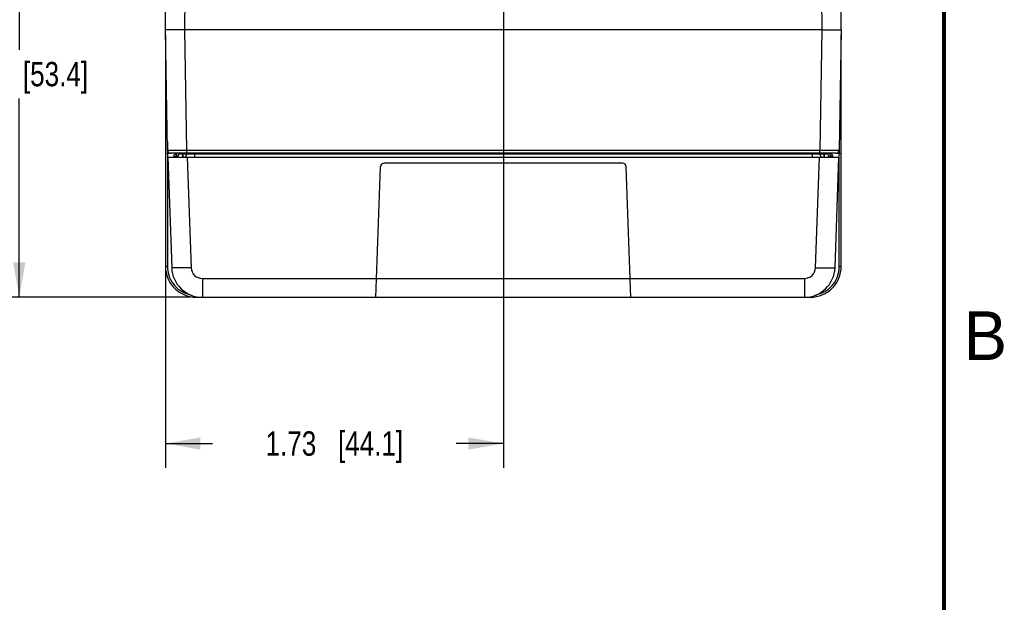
# Model space of a CAD drawing. Header units: inches. Extents: x 0 to 34, y 0 to 22.
# Tile 133 of 137: x 28.8 to 33.8, y 6.9 to 9.9. Entities that reach past the tile are written whole.
import ezdxf

# ---------------------------------------------------------------- set-up
doc = ezdxf.new("R2010")
doc.units = ezdxf.units.IN
doc.header["$LTSCALE"] = 1.87
doc.header["$MEASUREMENT"] = 0
doc.layers.get('0').update_dxf_attribs({"linetype": 'CONTINUOUS'})
doc.layers.add('DIMENSIONS', color=7, linetype='CONTINUOUS')
doc.styles.get("Standard").update_dxf_attribs({"font": 'txt', "width": 0.8})
doc.styles.add('TEXTSTYLE_2', font='txt')
doc.dimstyles.new('DIMSTYLE_1', dxfattribs={"dimtxt": 0.125, "dimasz": 0.18, "dimexe": 0.125, "dimexo": 0.0625, "dimgap": 0.0625, "dimtad": 0, "dimtih": 1, "dimtoh": 1, "dimzin": 4, "dimdsep": 46, "dimtxsty": 'STANDARD', "dimblk": '_FILLED', "dimblk1": '_FILLED', "dimblk2": '_FILLED', "dimcen": 0.09, "dimadec": 0, "dimazin": 0, "dimtp": 0.001, "dimtm": 0.001, "dimtfac": 1, "dimtofl": 0, "dimtmove": 0, "dimatfit": 3, "dimldrblk": '_FILLED', "dimfxl": 1, "dimtolj": 1, "dimtzin": 4, "dimarcsym": 0})
doc.dimstyles.new('DIMSTYLE_2', dxfattribs={"dimtxt": 0.125, "dimasz": 0.18, "dimexe": 0.125, "dimexo": 0.0625, "dimgap": 0.0625, "dimtad": 0, "dimtih": 1, "dimtoh": 1, "dimzin": 4, "dimdsep": 46, "dimtxsty": 'STANDARD', "dimblk": '_FILLED', "dimblk1": '_FILLED', "dimblk2": '_FILLED', "dimcen": 0.09, "dimadec": 0, "dimazin": 0, "dimtp": 0.01, "dimtm": 0.01, "dimtfac": 1, "dimtofl": 0, "dimtmove": 0, "dimatfit": 3, "dimldrblk": '_FILLED', "dimfxl": 1, "dimtolj": 1, "dimtzin": 4, "dimarcsym": 0})

# ---------------------------------------------------------------- blocks, each defined once
blk = doc.blocks.new('_FILLED')
at = {"color": 0, "linetype": 'BYBLOCK'}
blk.add_solid([(0, 0), (-1, 0.174), (-1, -0.174)], dxfattribs=at)
blk = doc.blocks.new('*D11')
at = {"layer": 'DIMENSIONS', "color": 2, "linetype": 'CONTINUOUS'}
for p, q in [((31.2381, 10.1919), (31.2381, 7.5811)), ((29.5036, 9.7666), (29.5036, 7.5811)), ((29.5036, 7.7061), (29.7458, 7.7061)), ((31.2381, 7.7061), (30.9958, 7.7061))]:
    blk.add_line(p, q, dxfattribs=at)
at = {"layer": 'DIMENSIONS', "color": 2, "linetype": 'CONTINUOUS', "xscale": 0.18, "yscale": 0.18, "zscale": 0.18, "rotation": 180}
blk.add_blockref('_FILLED', (29.5036, 7.7061), dxfattribs=at)
at = {"layer": 'DIMENSIONS', "color": 2, "linetype": 'CONTINUOUS', "xscale": 0.18, "yscale": 0.18, "zscale": 0.18}
blk.add_blockref('_FILLED', (31.2381, 7.7061), dxfattribs=at)
at = {"layer": 'DIMENSIONS', "color": 2, "linetype": 'CONTINUOUS', "insert": (30.3708, 7.7686), "char_height": 0.125, "width": 1.125, "attachment_point": 2, "line_spacing_factor": 0.9}
blk.add_mtext('1.73{\\Ftxt.shx;\\W1.000000;\\H0.125000; }[44.1]', dxfattribs=at)
blk = doc.blocks.new('*D12')
at = {"layer": 'DIMENSIONS', "color": 6, "linetype": 'CONTINUOUS'}
for p, q in [((30.8706, 10.5594), (28.6286, 10.5594)), ((28.7536, 10.5594), (28.7536, 9.7265)), ((28.7536, 8.4562), (28.7536, 9.4765)), ((29.6307, 8.4562), (28.6286, 8.4562))]:
    blk.add_line(p, q, dxfattribs=at)
at = {"layer": 'DIMENSIONS', "color": 6, "linetype": 'CONTINUOUS', "xscale": 0.18, "yscale": 0.18, "zscale": 0.18}
for p, rotation in [((28.7536, 10.5594), 90), ((28.7536, 8.4562), 270)]:
    blk.add_blockref('_FILLED', p, dxfattribs=dict(at, rotation=rotation))
at = {"layer": 'DIMENSIONS', "color": 6, "linetype": 'CONTINUOUS', "insert": (28.7536, 9.664), "char_height": 0.125, "width": 1.125, "attachment_point": 2, "line_spacing_factor": 0.9}
blk.add_mtext('2.10{\\Ftxt.shx;\\W1.000000;\\H0.125000; }[53.4]', dxfattribs=at)
blk = doc.blocks.new('*D25')
at = {"layer": 'DIMENSIONS', "color": 2, "linetype": 'CONTINUOUS'}
for p, q in [((30.8706, 10.5594), (28.6286, 10.5594)), ((28.7536, 10.5594), (28.7536, 9.7265)), ((28.7536, 8.4562), (28.7536, 9.4765)), ((29.6307, 8.4562), (28.6286, 8.4562))]:
    blk.add_line(p, q, dxfattribs=at)
at = {"layer": 'DIMENSIONS', "color": 2, "linetype": 'CONTINUOUS', "xscale": 0.18, "yscale": 0.18, "zscale": 0.18}
for p, rotation in [((28.7536, 10.5594), 90), ((28.7536, 8.4562), 270)]:
    blk.add_blockref('_FILLED', p, dxfattribs=dict(at, rotation=rotation))
at = {"layer": 'DIMENSIONS', "color": 2, "linetype": 'CONTINUOUS', "insert": (28.7536, 9.664), "char_height": 0.125, "width": 1.125, "attachment_point": 2, "line_spacing_factor": 0.9}
blk.add_mtext('2.10{\\Ftxt.shx;\\W1.000000;\\H0.125000; }[53.4]', dxfattribs=at)

msp = doc.modelspace()

# ---------------------------------------------------------------- linework, layer by layer
at = {"color": 7, "linetype": 'CONTINUOUS'}
for p, q in [((29.5036, 9.8291), (29.5156, 12.5835)), ((32.9726, 9.8291), (32.9606, 12.5835)), ((29.6036, 9.8291), (29.6108, 11.4887)), ((32.8654, 11.4887), (32.8726, 9.8291)), ((29.5144, 9.2098), (29.5036, 9.8291)), ((29.6144, 9.2098), (29.6036, 9.8291)), ((32.8726, 9.8291), (29.6036, 9.8291)), ((32.8726, 9.8291), (32.8618, 9.2098)), ((32.9726, 9.8291), (32.9618, 9.2098)), ((29.504, 9.8034), (29.504, 9.1942)), ((32.9721, 9.1942), (32.9721, 9.8034)), ((29.5136, 9.2547), (29.5136, 9.195)), ((32.9626, 9.195), (32.9626, 9.2547)), ((29.6144, 9.195), (29.6144, 9.2098)), ((32.8618, 9.2098), (29.6144, 9.2098)), ((32.8618, 9.195), (32.8618, 9.2098)), ((29.5039, 9.1942), (29.5243, 9.1959)), ((29.5039, 9.1942), (29.5039, 8.6139)), ((29.5138, 9.195), (29.5138, 8.6139)), ((29.516, 9.1754), (29.5358, 8.6081)), ((29.516, 9.1754), (32.9602, 9.1754)), ((32.9468, 9.195), (29.5294, 9.195)), ((29.5481, 9.1806), (29.557, 9.1806)), ((29.5481, 9.1754), (29.5481, 9.1806)), ((29.5577, 9.191), (29.5558, 9.1883)), ((29.5578, 9.195), (29.5564, 9.1903)), ((29.557, 9.1806), (29.5582, 9.1806)), ((29.5582, 9.1806), (29.5584, 9.1803)), ((29.5582, 9.1754), (29.5582, 9.1806)), ((29.5584, 9.1754), (29.5584, 9.1803)), ((29.5673, 9.1803), (29.5584, 9.1803)), ((29.5625, 9.195), (29.5598, 9.193)), ((29.5719, 9.1951), (29.5718, 9.19)), ((29.5915, 9.1948), (29.5915, 9.19)), ((29.5915, 9.19), (29.5915, 9.1754)), ((29.5934, 9.19), (29.5915, 9.19)), ((29.5934, 9.19), (29.5935, 9.195)), ((29.5934, 9.19), (29.5934, 9.1754)), ((29.6131, 9.19), (29.6131, 9.1952)), ((29.6159, 9.1754), (29.6357, 8.6081)), ((29.6524, 9.19), (29.6525, 9.195)), ((29.6524, 9.19), (29.6524, 9.1754)), ((32.8238, 9.19), (29.6524, 9.19)), ((32.8237, 9.195), (32.8238, 9.19)), ((32.8238, 9.19), (32.8238, 9.1754)), ((32.8404, 8.6081), (32.8602, 9.1754)), ((32.863, 9.1952), (32.8631, 9.19)), ((32.8827, 9.195), (32.8828, 9.19)), ((32.8847, 9.19), (32.8828, 9.19)), ((32.8828, 9.19), (32.8828, 9.1754)), ((32.8846, 9.1948), (32.8847, 9.19)), ((32.8847, 9.19), (32.8847, 9.1754)), ((32.9043, 9.195), (32.9044, 9.19)), ((32.9083, 9.1803), (32.9177, 9.1803)), ((32.918, 9.1806), (32.9177, 9.1803)), ((32.9177, 9.1803), (32.9177, 9.1754)), ((32.9281, 9.1806), (32.918, 9.1806)), ((32.918, 9.1806), (32.918, 9.1754)), ((32.9204, 9.1883), (32.9184, 9.195)), ((32.9211, 9.1901), (32.9204, 9.1883)), ((32.9281, 9.1806), (32.9281, 9.1754)), ((32.9404, 8.6081), (32.9602, 9.1754)), ((32.9519, 9.1959), (32.9723, 9.1942)), ((32.9624, 8.6139), (32.9624, 9.195)), ((32.9722, 8.6139), (32.9722, 9.1942)), ((30.5841, 8.4561), (30.6075, 9.1261)), ((31.849, 9.1451), (30.6272, 9.1451)), ((31.8921, 8.4561), (31.8687, 9.1261)), ((29.5138, 8.6139), (29.5039, 8.6139)), ((32.9624, 8.6139), (32.9722, 8.6139)), ((29.6932, 8.5527), (32.783, 8.5527)), ((29.6932, 8.5527), (29.6932, 8.4562)), ((32.783, 8.5527), (32.783, 8.4562)), ((29.6613, 8.4611), (29.6613, 8.4565)), ((29.6613, 8.4565), (29.6932, 8.4565)), ((29.6932, 8.4562), (32.783, 8.4562)), ((32.783, 8.4565), (32.8148, 8.4565)), ((32.8148, 8.4611), (32.8148, 8.4565))]:
    msp.add_line(p, q, dxfattribs=at)
at = {"color": 7, "linetype": 'CONTINUOUS', "const_width": 0.02}
msp.add_lwpolyline([(33.5, 0.5), (33.5, 21.5)], dxfattribs=at)
at = {"color": 7, "linetype": 'CONTINUOUS'}
for centre, radius, start, end in [((29.5294, 9.21), 0.015, 181, 270), ((32.9468, 9.21), 0.015, 270.0001, 359), ((29.5673, 9.1792), 0.0195, 130.9851, 139.6854), ((29.6094, 9.158), 0.0657, 145.6535, 146.7981), ((29.9769, 9.0568), 0.4411, 162.3905, 162.6571), ((29.557, 9.1902), 0.0148, 270, 359), ((29.5729, 9.1778), 0.0201, 130.4712, 138.9154), ((29.5785, 9.1806), 0.0203, 157.2133, 179.9996), ((29.5783, 9.1802), 0.0198, 160.1893, 179.9063), ((29.5781, 9.1809), 0.0199, 134.5751, 138.5812), ((29.5781, 9.1803), 0.0197, 131.057, 136.4425), ((29.5983, 9.1902), 0.0148, 299.6667, 359), ((32.8779, 9.1902), 0.0148, 181.0001, 240.3358), ((32.9192, 9.1902), 0.0148, 181, 270.0001), ((32.8978, 9.1807), 0.0201, 28.5091, 45.3541), ((32.898, 9.1802), 0.0197, 14.3151, 28.206), ((32.8976, 9.1806), 0.0204, 11.4868, 28.4326), ((32.898, 9.1803), 0.0198, 0.0541, 14.2628), ((32.8977, 9.1806), 0.0203, 5.743, 11.452), ((32.8977, 9.1806), 0.0203, 359.9946, 5.7406), ((32.8667, 9.1579), 0.0658, 33.2188, 34.3454), ((30.6272, 9.1254), 0.0197, 90, 178), ((31.849, 9.1254), 0.0197, 2, 90), ((29.6614, 8.6139), 0.1476, 180.0132, 183.1829), ((29.6932, 8.6136), 0.1575, 182, 270), ((29.6932, 8.6102), 0.0575, 182.0105, 269.9895), ((32.783, 8.6102), 0.0575, 270.0105, 357.9895), ((32.783, 8.6136), 0.1575, 270, 358), ((32.8148, 8.6139), 0.1476, 356.8172, 359.9868)]:
    msp.add_arc(centre, radius, start, end, dxfattribs=at)
for points, knots in [([(29.6036, 9.8291), (29.5971, 9.8291), (29.5843, 9.8291), (29.5658, 9.829), (29.5487, 9.829), (29.5338, 9.8289), (29.5229, 9.8289), (29.5157, 9.8289), (29.5115, 9.8289), (29.5082, 9.829), (29.506, 9.829), (29.5048, 9.829), (29.5041, 9.829), (29.5037, 9.8291), (29.5036, 9.8291)], [0, 0, 0, 0, 0.195067, 0.382638, 0.555503, 0.707019, 0.831363, 0.881807, 0.923761, 0.956821, 0.980672, 0.989069, 0.995092, 1, 1, 1, 1]), ([(32.8726, 9.8291), (32.8791, 9.8291), (32.8919, 9.8291), (32.9104, 9.829), (32.9274, 9.829), (32.9424, 9.8289), (32.9533, 9.8289), (32.9605, 9.8289), (32.9647, 9.8289), (32.968, 9.829), (32.9702, 9.829), (32.9714, 9.829), (32.9721, 9.829), (32.9724, 9.8291), (32.9726, 9.8291)], [0, 0, 0, 0, 0.195091, 0.382685, 0.555568, 0.707094, 0.831439, 0.881879, 0.923825, 0.956874, 0.98071, 0.989099, 0.995113, 1, 1, 1, 1]), ([(29.6144, 9.2098), (29.6079, 9.2097), (29.5951, 9.2097), (29.5766, 9.2097), (29.562, 9.2097), (29.5512, 9.2096), (29.5439, 9.2096), (29.5373, 9.2096), (29.5315, 9.2097), (29.5265, 9.2097), (29.5228, 9.2097), (29.5203, 9.2097), (29.5188, 9.2097), (29.5175, 9.2097), (29.5164, 9.2097), (29.5157, 9.2097), (29.5152, 9.2097), (29.5149, 9.2097), (29.5147, 9.2097), (29.5145, 9.2097), (29.5145, 9.2098), (29.5144, 9.2097), (29.5144, 9.2098)], [0, 0, 0, 0, 0.195088, 0.382679, 0.555565, 0.634388, 0.7071, 0.773003, 0.83146, 0.88191, 0.923866, 0.94153, 0.956926, 0.970016, 0.98077, 0.989162, 0.992466, 0.995172, 0.997278, 0.998785, 0.999691, 1, 1, 1, 1]), ([(32.9618, 9.2098), (32.9618, 9.2097), (32.9617, 9.2098), (32.9616, 9.2097), (32.9615, 9.2097), (32.9613, 9.2097), (32.961, 9.2097), (32.9605, 9.2097), (32.9598, 9.2097), (32.9587, 9.2097), (32.9574, 9.2097), (32.9559, 9.2097), (32.9534, 9.2097), (32.9497, 9.2097), (32.9447, 9.2097), (32.9388, 9.2096), (32.9323, 9.2096), (32.925, 9.2096), (32.9142, 9.2097), (32.8996, 9.2097), (32.881, 9.2097), (32.8683, 9.2097), (32.8618, 9.2098)], [0, 0, 0, 0, 0.000309, 0.001215, 0.002722, 0.004828, 0.007534, 0.010838, 0.01923, 0.029984, 0.043074, 0.05847, 0.076134, 0.11809, 0.16854, 0.226997, 0.2929, 0.365612, 0.444435, 0.617321, 0.804912, 1, 1, 1, 1]), ([(29.5558, 9.1883), (29.5556, 9.1887), (29.5549, 9.1905), (29.5544, 9.1925), (29.5544, 9.1939)], [0, 0, 0, 0, 0.234784, 1, 1, 1, 1]), ([(29.5915, 9.19), (29.589, 9.1899), (29.5843, 9.1899), (29.5788, 9.1898), (29.5754, 9.1899), (29.5734, 9.1898), (29.5726, 9.19), (29.5718, 9.1898), (29.5718, 9.19)], [0, 0, 0, 0, 0.382371, 0.706811, 0.831247, 0.923721, 0.980671, 1, 1, 1, 1]), ([(29.6131, 9.19), (29.6131, 9.1898), (29.6123, 9.19), (29.6114, 9.1898), (29.6095, 9.1899), (29.606, 9.1898), (29.6005, 9.1899), (29.5959, 9.1899), (29.5934, 9.19)], [0, 0, 0, 0, 0.019336, 0.07616, 0.168422, 0.292652, 0.616912, 1, 1, 1, 1]), ([(29.6524, 9.19), (29.6474, 9.1899), (29.6401, 9.1899), (29.6308, 9.1899), (29.6249, 9.1898), (29.6201, 9.1899), (29.6168, 9.1898), (29.6149, 9.1899), (29.6139, 9.1899), (29.6135, 9.19), (29.6131, 9.1899), (29.6131, 9.19)], [0, 0, 0, 0, 0.382751, 0.555615, 0.707112, 0.831502, 0.923884, 0.956937, 0.980744, 0.99514, 1, 1, 1, 1]), ([(32.8631, 9.19), (32.8631, 9.1899), (32.8627, 9.19), (32.8623, 9.1899), (32.8613, 9.1899), (32.8594, 9.1898), (32.8561, 9.1899), (32.8512, 9.1898), (32.8453, 9.1899), (32.8361, 9.1899), (32.8288, 9.1899), (32.8238, 9.19)], [0, 0, 0, 0, 0.00486, 0.019256, 0.043063, 0.076116, 0.168498, 0.292888, 0.444386, 0.617249, 1, 1, 1, 1]), ([(32.8828, 9.19), (32.8803, 9.1899), (32.8757, 9.1899), (32.8702, 9.1898), (32.8667, 9.1899), (32.8648, 9.1898), (32.8639, 9.19), (32.8631, 9.1898), (32.8631, 9.19)], [0, 0, 0, 0, 0.38216, 0.706451, 0.830909, 0.923468, 0.980523, 1, 1, 1, 1]), ([(32.9044, 9.19), (32.9044, 9.1898), (32.9036, 9.19), (32.9028, 9.1898), (32.9008, 9.1899), (32.8974, 9.1898), (32.8919, 9.1899), (32.8872, 9.1899), (32.8847, 9.19)], [0, 0, 0, 0, 0.019263, 0.07605, 0.168326, 0.292602, 0.617069, 1, 1, 1, 1]), ([(32.9217, 9.1939), (32.9236, 9.1923), (32.9268, 9.1882), (32.9281, 9.1831), (32.9281, 9.1806)], [0, 0, 0, 0, 0.500376, 1, 1, 1, 1]), ([(29.5039, 8.6139), (29.5039, 8.5934), (29.5121, 8.552), (29.5472, 8.4997), (29.5995, 8.4647), (29.6409, 8.4565), (29.6613, 8.4565)], [0, 0, 0, 0, 0.250008, 0.5, 0.749992, 1, 1, 1, 1]), ([(29.514, 8.6057), (29.5149, 8.5895), (29.5221, 8.5572), (29.5482, 8.515), (29.5865, 8.4836), (29.6176, 8.472), (29.6335, 8.469)], [0, 0, 0, 0, 0.250041, 0.500018, 0.750005, 1, 1, 1, 1]), ([(29.6357, 8.6081), (29.623, 8.6077), (29.6045, 8.6072), (29.581, 8.6068), (29.566, 8.6067), (29.5538, 8.6067), (29.5454, 8.6069), (29.5405, 8.6072), (29.538, 8.6075), (29.5367, 8.6077), (29.5358, 8.6079), (29.5358, 8.6081)], [0, 0, 0, 0, 0.381918, 0.554511, 0.70568, 0.829768, 0.922221, 0.955324, 0.979311, 0.994089, 1, 1, 1, 1]), ([(32.8148, 8.4565), (32.8353, 8.4565), (32.8767, 8.4647), (32.929, 8.4997), (32.964, 8.552), (32.9722, 8.5934), (32.9722, 8.6139)], [0, 0, 0, 0, 0.250008, 0.5, 0.749992, 1, 1, 1, 1]), ([(32.8404, 8.6081), (32.8532, 8.6077), (32.8717, 8.6072), (32.8952, 8.6068), (32.9102, 8.6067), (32.9224, 8.6067), (32.9308, 8.6069), (32.9357, 8.6072), (32.9382, 8.6075), (32.9395, 8.6077), (32.9404, 8.6079), (32.9404, 8.6081)], [0, 0, 0, 0, 0.381918, 0.554511, 0.70568, 0.829768, 0.922221, 0.955324, 0.979311, 0.994089, 1, 1, 1, 1]), ([(32.8426, 8.469), (32.8586, 8.472), (32.8897, 8.4836), (32.928, 8.515), (32.954, 8.5572), (32.9613, 8.5895), (32.9622, 8.6057)], [0, 0, 0, 0, 0.249995, 0.499982, 0.749959, 1, 1, 1, 1])]:
    msp.add_open_spline(points, degree=3, knots=knots, dxfattribs=at)
for points in [[(29.5481, 9.1806), (29.5481, 9.1827), (29.5485, 9.1847), (29.5493, 9.1867)], [(29.5493, 9.1867), (29.55, 9.1885), (29.5511, 9.1903), (29.5524, 9.1918)], [(29.5596, 9.187), (29.5605, 9.1895), (29.562, 9.1919), (29.5639, 9.1938)], [(29.5598, 9.1885), (29.5606, 9.1905), (29.5618, 9.1924), (29.5632, 9.194)], [(32.911, 9.1951), (32.9128, 9.1935), (32.9143, 9.1916), (32.9154, 9.1896)], [(32.9204, 9.1883), (32.9188, 9.1911), (32.9163, 9.1934), (32.9136, 9.195)], [(32.9217, 9.1939), (32.9218, 9.1927), (32.9215, 9.1913), (32.9211, 9.1901)]]:
    msp.add_open_spline(points, degree=3, dxfattribs=at)

# ---------------------------------------------------------------- texts
at = {"color": 2, "linetype": 'CONTINUOUS', "insert": (33.6006, 8.3845), "char_height": 0.25, "width": 0.25, "attachment_point": 1, "line_spacing_factor": 0.9, "style": 'TEXTSTYLE_2'}
msp.add_mtext('B', dxfattribs=at)

# ---------------------------------------------------------------- dimensions: what is measured, and where the dimension line sits
at = {"layer": 'DIMENSIONS', "color": 6, "linetype": 'CONTINUOUS'}
dim = msp.add_linear_dim(base=(28.7536, 10.5594), p1=(29.6932, 8.4562), p2=(30.9331, 10.5594), angle=90, dimstyle='DIMSTYLE_2', dxfattribs=at)
dim.commit()
dim.dimension.update_dxf_attribs({"geometry": '*D12', "text_midpoint": (28.7536, 9.6015), "dimtype": 160})
at = {"layer": 'DIMENSIONS', "color": 2, "linetype": 'CONTINUOUS'}
for base, p1, p2, angle, dimstyle, picture, middle in [((28.7536, 10.5594), (29.6932, 8.4562), (30.9331, 10.5594), 90, 'DIMSTYLE_1', '*D25', (28.7536, 9.6015)), ((29.5036, 7.7061), (31.2381, 10.2544), (29.5036, 9.8291), 180, 'DIMSTYLE_2', '*D11', (30.3708, 7.7061))]:
    dim = msp.add_linear_dim(base=base, p1=p1, p2=p2, angle=angle, dimstyle=dimstyle, dxfattribs=at)
    dim.commit()
    dim.dimension.update_dxf_attribs({"geometry": picture, "text_midpoint": middle, "dimtype": 160})

doc.saveas('drawing.dxf')
